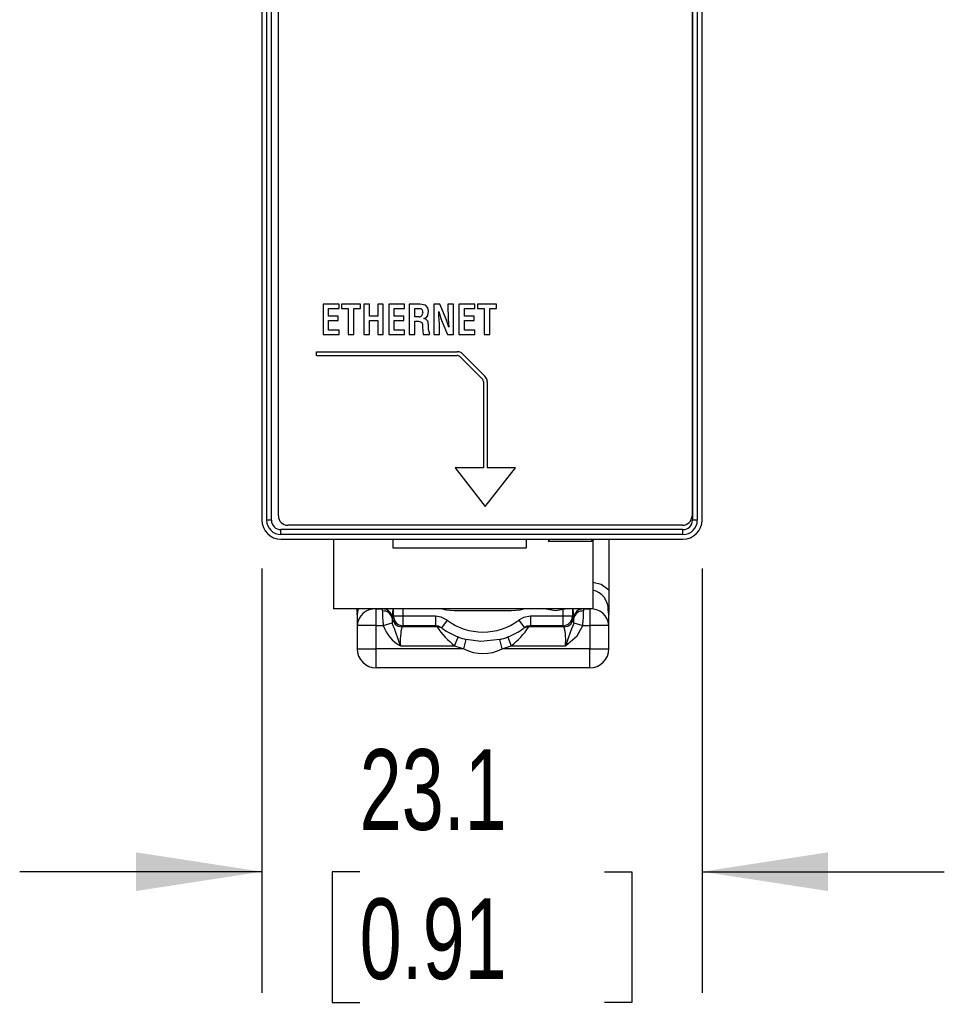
# Model space of a CAD drawing. Header units: millimetres. Extents: x 0 to 1397, y 0 to 1080.
# Tile 3 of 28: x 375 to 496, y 171 to 300. Entities that reach past the tile are written whole.
import ezdxf

# ---------------------------------------------------------------- set-up
doc = ezdxf.new("R2010")
doc.units = ezdxf.units.MM
doc.header["$LTSCALE"] = 5
doc.layers.add('DIMENSIONS', color=140, linetype='Continuous', lineweight=25)
doc.styles.add('SLDTEXTSTYLE0', font='TXT', dxfattribs={"width": 0.7})
doc.dimstyles.new('SLDDIMSTYLE0', dxfattribs={"dimtxt": 10.790039, "dimasz": 16.51, "dimexe": 0, "dimexo": 0.0625, "dimgap": 2.69751, "dimtad": 0, "dimtih": 1, "dimtoh": 1, "dimdec": 1, "dimlfac": 0.4, "dimrnd": 1e-09, "dimzin": 12, "dimdsep": 46, "dimtxsty": 'SLDTEXTSTYLE0', "dimsah": 1, "dimcen": 0.09, "dimadec": 0, "dimazin": 3, "dimtfac": 1, "dimtdec": 1, "dimtmove": 0, "dimatfit": 0, "dimfxl": 0, "dimfrac": 2, "dimtolj": 1, "dimtzin": 12, "dimarcsym": 0})

# ---------------------------------------------------------------- blocks, each defined once
blk = doc.blocks.new('_D')
at = {"layer": 'DIMENSIONS'}
for p, q in [((406.35, 228.27), (406.35, 172.65)), ((464.05, 228.27), (464.05, 172.65)), ((406.35, 188.52), (374.6, 188.52)), ((419.17, 188.52), (415.55, 188.52)), ((415.55, 188.52), (415.55, 171.38)), ((451.24, 188.52), (454.86, 188.52)), ((454.86, 188.52), (454.86, 171.38)), ((464.05, 188.52), (495.8, 188.52)), ((415.55, 171.38), (419.17, 171.38)), ((454.86, 171.38), (451.24, 171.38))]:
    blk.add_line(p, q, dxfattribs=at)
for points in [[(406.35, 188.52), (389.84, 191.06), (389.84, 185.98)], [(464.05, 188.52), (480.56, 185.98), (480.56, 191.06)]]:
    blk.add_solid(points, dxfattribs=at)
at = {"layer": 'DIMENSIONS', "char_height": 10.583, "attachment_point": 1, "style": 'SLDTEXTSTYLE0'}
for s, insert in [('23.1', (419.17, 204.58)), ('0.91', (419.17, 185.02))]:
    blk.add_mtext(s, dxfattribs=dict(at, insert=insert))

msp = doc.modelspace()

# ---------------------------------------------------------------- linework, layer by layer
for p, q in [((406.35, 422.12), (406.35, 234.62)), ((406.98, 234.62), (406.98, 422.12)), ((407.6, 234.62), (407.6, 422.12)), ((408.51, 235.2), (408.51, 422.06)), ((462.74, 422.06), (462.74, 235.2)), ((462.8, 422.12), (462.8, 234.62)), ((463.43, 422.12), (463.43, 234.62)), ((464.05, 234.62), (464.05, 422.12)), ((416.46, 262.96), (414.37, 262.96)), ((414.37, 262.96), (414.37, 258.96)), ((415.1, 262.38), (416.46, 262.38)), ((415.1, 261.38), (415.1, 262.38)), ((416.46, 262.38), (416.46, 262.96)), ((416.8, 262.96), (416.8, 262.38)), ((419.29, 262.96), (416.8, 262.96)), ((416.8, 262.38), (417.68, 262.38)), ((417.68, 262.38), (417.68, 258.96)), ((418.42, 262.38), (419.29, 262.38)), ((418.42, 258.96), (418.42, 262.38)), ((419.29, 262.38), (419.29, 262.96)), ((420.44, 262.96), (419.71, 262.96)), ((419.71, 262.96), (419.71, 258.96)), ((420.44, 261.38), (420.44, 262.96)), ((421.54, 262.96), (421.54, 261.38)), ((422.27, 262.96), (421.54, 262.96)), ((422.27, 258.96), (422.27, 262.96)), ((425.06, 262.96), (422.97, 262.96)), ((422.97, 262.96), (422.97, 258.96)), ((423.71, 262.38), (425.06, 262.38)), ((423.71, 261.38), (423.71, 262.38)), ((425.06, 262.38), (425.06, 262.96)), ((427.06, 262.96), (425.64, 262.96)), ((425.64, 262.96), (425.64, 258.97)), ((426.38, 262.38), (426.95, 262.38)), ((426.38, 261.28), (426.38, 262.38)), ((428.91, 262.96), (428.91, 258.96)), ((429.67, 262.96), (428.91, 262.96)), ((430.28, 261.51), (429.67, 262.96)), ((430.74, 262.96), (430.74, 262.18)), ((431.47, 262.96), (430.74, 262.96)), ((431.47, 258.96), (431.47, 262.96)), ((434.26, 262.96), (432.17, 262.96)), ((432.17, 262.96), (432.17, 258.96)), ((432.91, 262.38), (434.26, 262.38)), ((432.91, 261.38), (432.91, 262.38)), ((434.26, 262.38), (434.26, 262.96)), ((434.61, 262.96), (434.61, 262.38)), ((437.09, 262.96), (434.61, 262.96)), ((434.61, 262.38), (435.49, 262.38)), ((435.49, 262.38), (435.49, 258.96)), ((436.22, 262.38), (437.09, 262.38)), ((436.22, 258.96), (436.22, 262.38)), ((437.09, 262.38), (437.09, 262.96)), ((416.35, 261.38), (415.1, 261.38)), ((416.35, 260.79), (416.35, 261.38)), ((421.54, 261.38), (420.44, 261.38)), ((424.96, 261.38), (423.71, 261.38)), ((424.96, 260.79), (424.96, 261.38)), ((426.98, 261.28), (426.38, 261.28)), ((427.59, 261.04), (427.59, 261.05)), ((429.53, 261.98), (429.54, 261.98)), ((434.16, 261.38), (432.91, 261.38)), ((434.16, 260.79), (434.16, 261.38)), ((415.1, 260.79), (416.35, 260.79)), ((415.1, 259.55), (415.1, 260.79)), ((416.46, 259.55), (415.1, 259.55)), ((416.46, 258.96), (416.46, 259.55)), ((420.44, 260.79), (421.54, 260.79)), ((420.44, 258.96), (420.44, 260.79)), ((421.54, 260.79), (421.54, 258.96)), ((423.71, 260.79), (424.96, 260.79)), ((423.71, 259.55), (423.71, 260.79)), ((425.06, 259.55), (423.71, 259.55)), ((425.06, 258.96), (425.06, 259.55)), ((426.38, 260.7), (426.51, 260.7)), ((426.38, 258.97), (426.38, 260.7)), ((429.64, 258.96), (429.64, 259.72)), ((430.09, 260.39), (430.7, 258.96)), ((430.85, 259.92), (430.84, 259.92)), ((432.91, 260.79), (434.16, 260.79)), ((432.91, 259.55), (432.91, 260.79)), ((434.26, 259.55), (432.91, 259.55)), ((434.26, 258.96), (434.26, 259.55)), ((414.37, 258.96), (416.46, 258.96)), ((417.68, 258.96), (418.42, 258.96)), ((419.71, 258.96), (420.44, 258.96)), ((421.54, 258.96), (422.27, 258.96)), ((422.97, 258.96), (425.06, 258.96)), ((425.64, 258.97), (426.38, 258.97)), ((427.5, 258.97), (428.32, 258.97)), ((428.32, 258.97), (428.32, 259.05)), ((428.91, 258.96), (429.64, 258.96)), ((430.7, 258.96), (431.47, 258.96)), ((432.17, 258.96), (434.26, 258.96)), ((435.49, 258.96), (436.22, 258.96)), ((413.51, 256.21), (413.51, 256.71)), ((413.51, 256.71), (431.95, 256.71)), ((413.51, 256.21), (431.95, 256.21)), ((432.3, 256.07), (435.23, 253.14)), ((432.66, 256.42), (435.58, 253.5)), ((435.38, 252.79), (435.38, 241.46)), ((435.88, 252.79), (435.88, 241.46)), ((431.68, 241.46), (435.63, 236.41)), ((435.38, 241.46), (431.68, 241.46)), ((435.63, 236.41), (439.58, 241.46)), ((439.58, 241.46), (435.88, 241.46)), ((407.6, 234.62), (406.98, 234.62)), ((461.49, 233.95), (409.76, 233.95)), ((463.43, 234.62), (462.8, 234.62)), ((461.55, 233.37), (408.85, 233.37)), ((408.85, 232.75), (408.85, 233.37)), ((461.55, 232.75), (408.85, 232.75)), ((461.55, 232.75), (461.55, 233.37)), ((408.85, 232.12), (461.55, 232.12)), ((415.75, 232.12), (415.75, 223)), ((423.5, 232.12), (423.5, 231)), ((441, 232.12), (441, 231)), ((443.93, 231.81), (443.96, 231.81)), ((444.07, 231.81), (444.01, 232.12)), ((449.58, 231.81), (444.07, 231.81)), ((449.58, 231.81), (449.64, 232.12)), ((449.7, 231.81), (449.72, 231.81)), ((449.72, 231.81), (449.78, 232.12)), ((449.78, 232.12), (449.72, 231.81)), ((449.75, 231.96), (449.75, 223)), ((451.83, 232.12), (451.83, 225.48)), ((423.5, 231), (441, 231)), ((451.83, 225.48), (451.83, 222.56)), ((449.75, 223), (415.75, 223)), ((418.83, 222.56), (418.83, 223)), ((418.92, 222.85), (418.83, 222.25)), ((418.83, 222.25), (418.83, 222.45)), ((418.83, 222.25), (418.83, 220.81)), ((418.94, 223), (418.92, 222.85)), ((421.33, 223), (421.33, 222.97)), ((421.33, 220.81), (421.33, 222.97)), ((421.33, 222.97), (422.18, 222.97)), ((422.18, 223), (422.18, 222.97)), ((423.53, 223), (423.43, 221.89)), ((423.6, 222.01), (423.6, 223)), ((424.85, 222.01), (424.85, 223)), ((431.58, 222.75), (439.08, 222.75)), ((445.82, 222.94), (445.82, 222.01)), ((447.07, 223), (447.07, 222.01)), ((447.24, 221.89), (447.14, 223)), ((448.48, 222.97), (448.48, 223)), ((448.48, 222.97), (449.33, 222.97)), ((449.33, 222.97), (449.33, 223)), ((449.33, 222.97), (449.33, 220.81)), ((451.83, 222.25), (451.74, 222.85)), ((451.83, 222.45), (451.83, 222.25)), ((451.83, 220.81), (451.83, 222.25)), ((421.33, 220.81), (418.83, 220.81)), ((418.83, 220.81), (418.83, 217.75)), ((421.33, 217.75), (421.33, 220.81)), ((421.33, 220.81), (422.26, 220.81)), ((422.26, 220.81), (423.44, 221.14)), ((423.46, 221.87), (423.6, 222.01)), ((424.85, 222.01), (423.6, 222.01)), ((424.85, 220.77), (424.85, 222.01)), ((429.12, 222.01), (424.85, 222.01)), ((429.12, 222.01), (429.12, 220.77)), ((430.63, 221.51), (429.88, 220.51)), ((440.03, 221.51), (440.78, 220.51)), ((441.54, 222.01), (441.54, 220.77)), ((445.82, 222.01), (441.54, 222.01)), ((445.82, 222.01), (445.82, 220.77)), ((447.07, 222.01), (445.82, 222.01)), ((447.07, 222.01), (447.21, 221.87)), ((447.22, 221.14), (448.41, 220.81)), ((448.41, 220.81), (449.33, 220.81)), ((449.33, 220.81), (449.33, 217.75)), ((451.83, 220.81), (449.33, 220.81)), ((451.83, 217.75), (451.83, 220.81)), ((424.85, 220.77), (424.7, 220.62)), ((429.31, 220.62), (424.7, 220.62)), ((429.12, 220.77), (424.85, 220.77)), ((429.31, 220.62), (429.12, 220.77)), ((441.54, 220.77), (441.35, 220.62)), ((445.96, 220.62), (441.35, 220.62)), ((445.82, 220.77), (441.54, 220.77)), ((445.96, 220.62), (445.82, 220.77)), ((431.62, 218.13), (432.07, 219.29)), ((432.81, 217.75), (433.12, 218.96)), ((437.85, 217.75), (437.55, 218.96)), ((438.59, 219.29), (439.04, 218.13)), ((418.83, 217.75), (421.33, 217.75)), ((432.81, 217.75), (421.33, 217.75)), ((421.33, 215.25), (421.33, 217.75)), ((424.52, 218.13), (431.62, 218.13)), ((449.33, 217.75), (437.85, 217.75)), ((439.04, 218.13), (446.15, 218.13)), ((449.33, 215.25), (449.33, 217.75)), ((449.33, 217.75), (451.83, 217.75)), ((449.33, 215.25), (421.33, 215.25))]:
    msp.add_line(p, q)
at = {"flags": 128}
for points in [[(426.95, 262.38), (427.17, 262.35), (427.36, 262.21), (427.43, 261.85)], [(428.21, 262.01), (428.11, 262.48), (427.79, 262.81), (427.06, 262.96)], [(430.74, 262.18), (430.75, 261.55), (430.77, 261.05)], [(427.59, 261.05), (427.91, 261.18), (428.12, 261.46), (428.21, 262.01)], [(429.61, 260.84), (429.56, 261.47), (429.53, 261.98)], [(429.54, 261.98), (429.82, 261.08), (430.09, 260.39)], [(429.64, 259.72), (429.63, 260.34), (429.61, 260.84)], [(430.84, 259.92), (430.55, 260.82), (430.28, 261.51)], [(430.77, 261.05), (430.81, 260.42), (430.85, 259.92)], [(426.51, 260.7), (426.88, 260.69), (427.16, 260.64)], [(427.16, 260.64), (427.33, 260.52), (427.4, 260.32), (427.42, 259.99)], [(427.42, 259.99), (427.43, 259.41), (427.5, 258.97)], [(443.87, 232.12), (443.91, 231.95), (443.93, 231.81)], [(449.75, 226.48), (450.82, 226.22), (451.83, 225.48)], [(422.17, 222.71), (422.17, 222.86), (422.18, 222.97)], [(430.02, 223), (430.47, 222.87), (431.58, 222.75)], [(439.08, 222.75), (440.19, 222.87), (440.64, 223)], [(443.61, 223), (444.86, 222.75), (446.1, 223)], [(448.48, 222.97), (448.49, 222.83), (448.49, 222.71)], [(423.43, 221.89), (423.42, 221.82), (423.42, 221.76)], [(423.42, 221.76), (423.44, 221.84), (423.46, 221.87)], [(430.63, 221.51), (429.83, 221.91), (429.12, 222.01)], [(441.54, 222.01), (440.65, 221.85), (440.03, 221.51)], [(446.15, 218.13), (447.66, 219.43), (448.41, 220.81)], [(447.21, 221.87), (447.23, 221.83), (447.25, 221.76)], [(447.25, 221.76), (447.24, 221.83), (447.24, 221.89)], [(429.88, 220.51), (429.52, 220.7), (429.12, 220.77)], [(430.04, 220.39), (429.95, 220.46), (429.88, 220.51)], [(440.78, 220.51), (440.69, 220.44), (440.62, 220.39)], [(441.54, 220.77), (441.14, 220.7), (440.78, 220.51)], [(437.55, 218.96), (435.06, 218.69), (433.12, 218.96)], [(431.62, 218.13), (432.28, 217.9), (432.81, 217.75)], [(437.85, 217.75), (438.52, 217.94), (439.04, 218.13)]]:
    msp.add_lwpolyline(points, dxfattribs=at)
for centre, radius, start, end in [((426.94, 261.77), 0.492, 274.4479, 9.3953), ((427.53, 260.41), 0.634, 351.4928, 84.9725), ((430.76, 260.01), 2.62, 173.2723, 201.2881), ((431.95, 255.71), 1, 45, 90), ((431.95, 255.71), 0.5, 45, 90), ((434.88, 252.79), 0.5, 0, 45), ((434.88, 252.79), 1, 0, 45), ((409.76, 235.2), 1.25, 180, 270), ((461.49, 235.2), 1.25, 270, 0), ((408.85, 234.62), 2.5, 180, 270), ((408.85, 234.62), 1.88, 180, 270), ((408.85, 234.62), 1.25, 180, 270), ((461.55, 234.62), 1.25, 270, 0), ((461.55, 234.62), 1.88, 270, 0), ((461.55, 234.62), 2.5, 270, 0), ((449.15, 222.92), 2.6, 358.5096, 76.5895), ((421.18, 220.63), 2.35, 86.1887, 175.5981), ((433.94, 222.31), 11.78, 178.0442, 187.3092), ((422.26, 221.53), 1.18, 11.0046, 94.4168), ((422.22, 221.76), 1.21, 6.0937, 92.0417), ((448.44, 221.76), 1.21, 87.9583, 173.9063), ((448.4, 221.53), 1.18, 85.5832, 168.9954), ((436.72, 222.31), 11.78, 352.6904, 1.9561), ((449.49, 220.63), 2.35, 4.4019, 93.8113), ((426.91, 222.44), 4.93, 199.3247, 240.9904), ((425.61, 221.53), 2.2, 174.1198, 190.3552), ((203.78, 140.8), 233.89, 19.3068, 20.0894), ((424.71, 221.88), 1.25, 180.1836, 269.8164), ((424.85, 222.02), 1.25, 180.1836, 269.8164), ((435.33, 227.75), 7.81, 233.0346, 306.9654), ((445.81, 222.02), 1.25, 270.1836, 359.8164), ((445.95, 221.88), 1.25, 270.1836, 359.8164), ((669.07, 140.01), 236.21, 159.9145, 160.6894), ((445.07, 221.53), 2.19, 349.5828, 5.9417), ((433.13, 218.74), 8.64, 167.4004, 184.0669), ((438.83, 227.11), 11.52, 214.2813, 231.2586), ((429.32, 219.38), 1.24, 54.3059, 90.2335), ((435.33, 227.75), 9.06, 234.2954, 248.9205), ((435.33, 227.75), 9.06, 291.0795, 305.7046), ((431.83, 227.11), 11.52, 308.7429, 325.7172), ((441.34, 219.38), 1.24, 89.7665, 125.6941), ((438.75, 218.83), 7.43, 354.5691, 13.9636), ((435.33, 227.75), 9.06, 248.9205, 255.8589), ((435.33, 227.75), 9.06, 284.1411, 291.0795), ((421.33, 217.75), 2.5, 180, 270), ((435.33, 222.55), 5.43, 242.3294, 297.6706), ((449.33, 217.75), 2.5, 270, 0)]:
    msp.add_arc(centre, radius, start, end)

# ---------------------------------------------------------------- dimensions: what is measured, and where the dimension line sits
at = {"layer": 'DIMENSIONS'}
dim = msp.add_linear_dim(base=(464.05, 188.52), p1=(406.35, 234.62), p2=(464.05, 234.62), dimstyle='SLDDIMSTYLE0', dxfattribs=at)
dim.commit()
dim.dimension.update_dxf_attribs({"geometry": '_D', "text_midpoint": (435.2, 188.52), "dimtype": 160})

doc.saveas('drawing.dxf')
